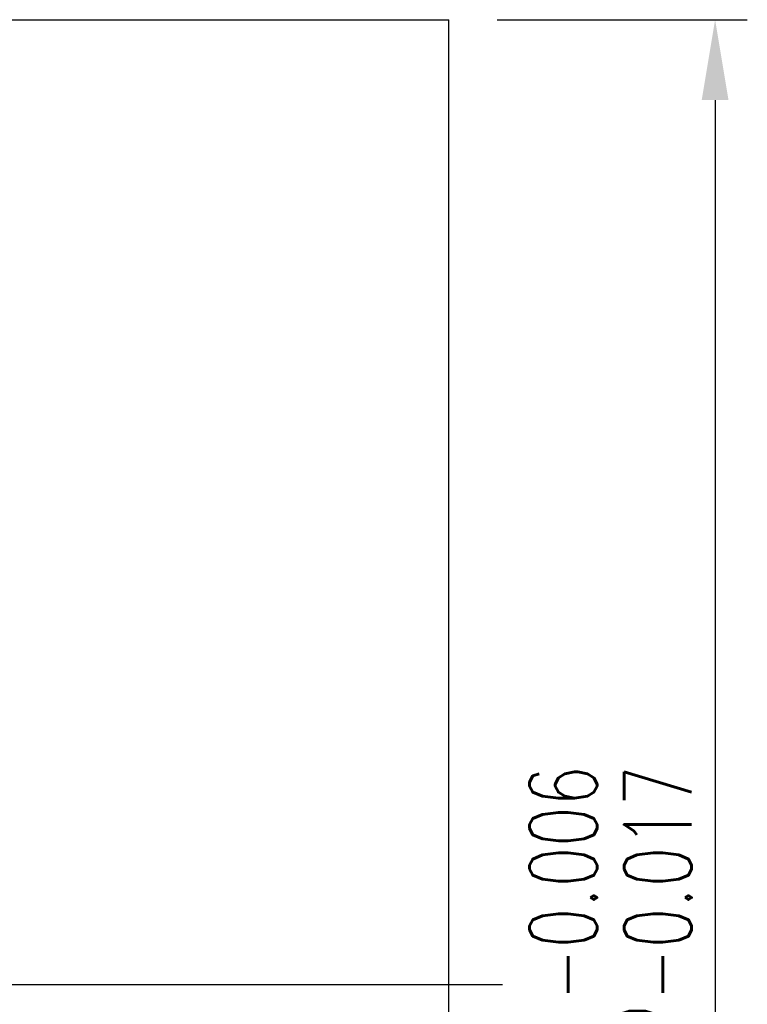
# Model space of a CAD drawing. Header units: millimetres. Extents: x 38.7 to 108.2, y 50 to 94.9.
# Tile 62 of 63: x 101.4 to 108.2, y 70.6 to 79.8. Entities that reach past the tile are written whole.
import ezdxf

# ---------------------------------------------------------------- set-up
doc = ezdxf.new("R2010")
doc.units = ezdxf.units.MM
doc.header["$LTSCALE"] = 0.1
doc.layers.get('0').update_dxf_attribs({"linetype": 'CONTINUOUS'})
doc.layers.get('DEFPOINTS').update_dxf_attribs({"linetype": 'CONTINUOUS'})
doc.styles.add('DIM-7', font='SIMPLEX.shx', dxfattribs={"width": 0.7, "bigfont": 'chineset.shx'})
doc.dimstyles.new('CNS', dxfattribs={"dimtxt": 3.5, "dimasz": 2.5, "dimexe": 1, "dimexo": 1.5, "dimgap": 0.09, "dimtad": 0, "dimdsep": 46, "dimtxsty": 'DIM-7', "dimcen": 0.09, "dimclrd": 1, "dimclre": 1, "dimclrt": 4, "dimadec": 0, "dimazin": 0, "dimtfac": 1, "dimtix": 1, "dimtmove": 2, "dimatfit": 3, "dimfxl": 1, "dimtvp": 0.971429, "dimtolj": 1, "dimarcsym": 0})

# ---------------------------------------------------------------- blocks, each defined once
blk = doc.blocks.new('*D50')
at = {"color": 7, "lineweight": -2, "transparency": 16777216}
for p, q in [((105.8959, 79.8138), (108.2299, 79.8138)), ((107.9299, 79.0638), (107.9299, 62.5638)), ((105.8959, 61.8138), (108.2299, 61.8138))]:
    blk.add_line(p, q, dxfattribs=at)
at = {"color": 7, "transparency": 16777216}
for points in [[(107.8049, 79.0638), (108.0549, 79.0638), (107.9299, 79.8138)], [(107.8049, 62.5638), (108.0549, 62.5638), (107.9299, 61.8138)]]:
    blk.add_solid(points, dxfattribs=at)
at = {"layer": 'DEFPOINTS', "color": 0, "transparency": 16777216}
for p in [(105.4459, 79.8138), (105.4459, 61.8138), (107.9299, 61.8138)]:
    blk.add_point(p, dxfattribs=at)
at = {"color": 7, "transparency": 16777216, "insert": (106.9549, 70.8138), "char_height": 1.05, "attachment_point": 5, "rotation": 90, "style": 'DIM-7'}
blk.add_mtext('\\A1;%%C18{\\H0.63;\\S-0.006^ -0.017;}', dxfattribs=at)

msp = doc.modelspace()

# ---------------------------------------------------------------- linework, layer by layer
for p in [(89.4459, 79.8138), (105.4459, 61.8138)]:
    msp.add_line(p, (105.4459, 79.8138))
at = {"ltscale": 0.5}
msp.add_line((105.9459, 70.8138), (78.9459, 70.8138), dxfattribs=at)

# ---------------------------------------------------------------- dimensions: what is measured, and where the dimension line sits
dim = msp.add_linear_dim(base=(107.9299, 61.8138), p1=(105.4459, 79.8138), p2=(105.4459, 61.8138), angle=90, text='%%C<>', dimstyle='CNS', override={"dimscale": 0.3, "dimgap": 0.8, "dimtad": 1, "dimclrd": 7, "dimclre": 7, "dimclrt": 7, "dimadec": 2, "dimazin": 2, "dimtol": 1, "dimlim": 0, "dimtp": -0.006, "dimtm": 0.017, "dimtfac": 0.6, "dimtdec": 3, "dimtmove": 1, "dimatfit": 0})
dim.commit()
dim.dimension.update_dxf_attribs({"geometry": '*D50', "text_midpoint": (106.9549, 70.8138)})

doc.saveas('drawing.dxf')
